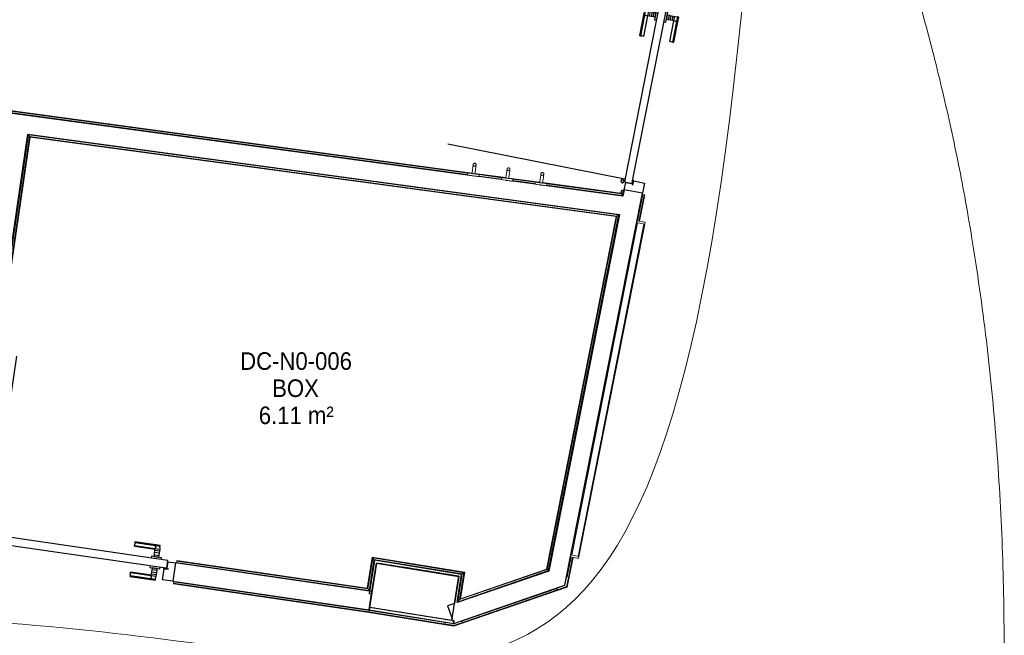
# Model space of a CAD drawing. Header units: millimetres. Extents: x 1909 to 61055, y -36590 to 14615.
# Tile 33 of 40: x 37185 to 42225, y -22452 to -19299. Entities that reach past the tile are written whole.
import ezdxf

# ---------------------------------------------------------------- set-up
doc = ezdxf.new("R2010")
doc.units = ezdxf.units.MM
for name, color, linetype, lineweight in [('A-AREA-IDEN', 7, 'Continuous', 30), ('A-DETL-GENF', 7, 'Continuous', 18), ('A-DOOR', 7, 'Continuous', 25), ('A-FLOR', 7, 'Continuous', 25), ('A-FLOR-HRAL', 7, 'Continuous', 18), ('A-WALL', 7, 'Continuous', 25), ('E-WIRE', 7, 'Continuous', 18), ('I-FURN', 7, 'Continuous', 18), ('Q-SPCQ', 7, 'Continuous', 18)]:
    doc.layers.add(name, color=color, linetype=linetype, lineweight=lineweight)
doc.styles.add('Arial_1', font='arial.ttf', dxfattribs={"width": 0.9, "height": 90})

# ---------------------------------------------------------------- blocks, each defined once
blk = doc.blocks.new('PRT_SIMPLE_HUI_58x68x48 - PRT_BOIS_1V_930x2040x40-552386-2021_015_1111_DCE_1_50_N0 FINI_SSI_SDI')
at = {"layer": 'A-DETL-GENF', "lineweight": 25}
h = blk.add_hatch(color=256, dxfattribs=at)
h.paths.add_polyline_path([(-483.8, -9.7), (-485.1, -11.7), (-496.2, -13.2), (-500.5, -13.2), (-500.5, -14.5), (-495.9, -14.5), (-483.8, -12.8), (-483.8, -10.4)])
h.paths.add_polyline_path([(-508.5, -8), (-508, -11.5), (-502, -11.2), (-502.2, -10.2), (-505.2, -10.2), (-505.2, -9.3), (-488.3, -9.5), (-485.1, -10.6), (-483.8, -9.7), (-488.9, -8), (-505.4, -8)])
h = blk.add_hatch(color=256, dxfattribs=at)
h.paths.add_polyline_path([(413.8, -9.7), (413.8, -12.8), (426.2, -14.5), (430.5, -14.5), (430.3, -13.2), (425.8, -13.2), (415.1, -11.7), (414.5, -10.7)])
h.paths.add_polyline_path([(418.5, -8), (413.8, -9.7), (415.1, -10.6), (418.7, -9.3), (435.2, -9.8), (435.2, -10.2), (432, -10.7), (432, -11.5), (438.5, -11.5), (438.5, -8), (418.5, -8)])
at = {"layer": 'A-DETL-GENF'}
for p, q in [((-488.5, -8), (-508.5, -8)), ((-508.5, -8), (-508.5, -11.5)), ((-508.5, -11.5), (-502, -11.5)), ((-505.2, -10.2), (-505.2, -9.3)), ((-505.2, -9.3), (-488.7, -9.3)), ((-502, -10.2), (-505.2, -10.2)), ((-502, -11.5), (-502, -10.2)), ((-496.1, -13.2), (-500.5, -13.2)), ((-500.5, -13.2), (-500.5, -14.5)), ((-500.5, -14.5), (-496, -14.5)), ((-485.1, -11.7), (-496.1, -13.2)), ((-496, -14.5), (-483.8, -12.8)), ((-488.7, -9.3), (-485.1, -10.6)), ((-483.8, -9.7), (-488.5, -8)), ((-485.1, -10.6), (-485.1, -11.7)), ((-483.8, -12.8), (-483.8, -9.7)), ((418.5, -8), (413.8, -9.7)), ((413.8, -9.7), (413.8, -12.8)), ((413.8, -12.8), (426, -14.5)), ((415.1, -10.6), (418.7, -9.3)), ((415.1, -11.7), (415.1, -10.6)), ((426.1, -13.2), (415.1, -11.7)), ((438.5, -8), (418.5, -8)), ((418.7, -9.3), (435.2, -9.3)), ((426, -14.5), (430.5, -14.5)), ((430.5, -13.2), (426.1, -13.2)), ((430.5, -14.5), (430.5, -13.2)), ((435.2, -10.2), (432, -10.2)), ((432, -10.2), (432, -11.5)), ((432, -11.5), (438.5, -11.5)), ((435.2, -9.3), (435.2, -10.2)), ((438.5, -11.5), (438.5, -8))]:
    blk.add_line(p, q, dxfattribs=at)
at = {"layer": 'A-DOOR'}
for p, q in [((-427.1, 55), (-450.6, 55)), ((-450.6, 55), (-450.6, 54.5)), ((-450.6, 54.5), (-450.6, 50.4)), ((-427.1, 54.5), (-450.6, 54.5)), ((-319.6, 55), (-427.1, 55)), ((-427.1, 55), (-427.1, 54.5)), ((-427.1, 54.5), (-427.1, 55)), ((-427.1, 54.5), (-427.1, 50.4)), ((-319.6, 54.5), (-427.1, 54.5)), ((-427.1, 50.4), (-427.1, 54.5)), ((-319.6, 54.5), (-319.6, 55)), ((-319.6, 50.4), (-319.6, 54.5)), ((-450.6, 50.4), (-450.6, 43.3)), ((-427.1, 50.4), (-450.6, 50.4)), ((-450.6, 34), (-450.6, 43.3)), ((-450.6, 25.6), (-450.6, 34)), ((-427.1, 34), (-450.6, 34)), ((-450.6, 15.2), (-450.6, 25.6)), ((-427.1, 25.6), (-450.6, 25.6)), ((-450.6, 4.4), (-450.6, 15.2)), ((-427.1, 15.2), (-450.6, 15.2)), ((-450.6, -4), (-450.6, 4.4)), ((-450.6, 4.4), (-427.1, 4.4)), ((-427.1, 50.4), (-427.1, 43.3)), ((-319.6, 50.4), (-427.1, 50.4)), ((-427.1, 43.3), (-427.1, 50.4)), ((-427.1, 34), (-427.1, 43.3)), ((-427.1, 43.3), (-427.1, 34)), ((-427.1, 32.8), (-427.1, 34)), ((-319.6, 34), (-427.1, 34)), ((-427.1, 34), (-427.1, 25.6)), ((-427.1, 32.8), (-319.6, 32.8)), ((-427.1, 25.6), (-427.1, 15.2)), ((-427.1, 15.2), (-427.1, 4.4)), ((-427.1, 4.4), (-427.1, -4)), ((-319.6, 43.3), (-319.6, 50.4)), ((-319.6, 43.3), (-319.6, 34)), ((-319.6, 34), (-319.6, 32.8)), ((-499.5, -14.5), (-499.5, -54.5)), ((426, -14.5), (-496, -14.5)), ((-465.6, -5.5), (-465.6, -14.5)), ((-413.4, -5.5), (-465.6, -5.5)), ((-450.6, -4), (-450.6, -5)), ((-450.6, -5), (-427.1, -5)), ((-427.1, -5), (-427.1, -4)), ((-413.4, -14.5), (-413.4, -5.5)), ((430.5, -54.5), (430.5, -14.5)), ((-499.5, -54.5), (430.5, -54.5)), ((-465.6, -54.5), (-465.6, -63.5)), ((-465.6, -63.5), (-413.4, -63.5)), ((-427.1, -64), (-450.6, -64)), ((-450.6, -64), (-450.6, -65)), ((-450.6, -73.4), (-450.6, -65)), ((-450.6, -84.2), (-450.6, -73.4)), ((-427.1, -73.4), (-450.6, -73.4)), ((-450.6, -94.6), (-450.6, -84.2)), ((-450.6, -84.2), (-427.1, -84.2)), ((-450.6, -103), (-450.6, -94.6)), ((-450.6, -94.6), (-427.1, -94.6)), ((-427.1, -65), (-427.1, -64)), ((-427.1, -65), (-427.1, -73.4)), ((-427.1, -73.4), (-427.1, -84.2)), ((-427.1, -84.2), (-427.1, -94.6)), ((-427.1, -94.6), (-427.1, -103)), ((-413.4, -63.5), (-413.4, -54.5)), ((417, -54.5), (417, -977.5)), ((-450.6, -112.3), (-450.6, -103)), ((-450.6, -103), (-427.1, -103)), ((-450.6, -112.3), (-450.6, -119.4)), ((-450.6, -119.4), (-450.6, -123.5)), ((-450.6, -119.4), (-427.1, -119.4)), ((-450.6, -123.5), (-450.6, -124)), ((-450.6, -123.5), (-427.1, -123.5)), ((-450.6, -124), (-427.1, -124)), ((-427.1, -103), (-427.1, -101.8)), ((-319.6, -101.8), (-427.1, -101.8)), ((-427.1, -112.3), (-427.1, -103)), ((-427.1, -103), (-319.6, -103)), ((-427.1, -103), (-427.1, -112.3)), ((-427.1, -112.3), (-427.1, -119.4)), ((-427.1, -119.4), (-427.1, -112.3)), ((-427.1, -119.4), (-427.1, -123.5)), ((-427.1, -119.4), (-319.6, -119.4)), ((-427.1, -123.5), (-427.1, -119.4)), ((-427.1, -123.5), (-427.1, -124)), ((-427.1, -123.5), (-319.6, -123.5)), ((-427.1, -124), (-427.1, -123.5)), ((-427.1, -124), (-319.6, -124)), ((-319.6, -101.8), (-319.6, -103)), ((-319.6, -103), (-319.6, -112.3)), ((-319.6, -119.4), (-319.6, -112.3)), ((-319.6, -123.5), (-319.6, -119.4)), ((-319.6, -124), (-319.6, -123.5))]:
    blk.add_line(p, q, dxfattribs=at)
for radius, start, end in [(9.12, 155.8208, 180), (9.12, 180, 204.1792), (7.5, 360, 180), (7.5, 180, 360), (7.5, 180, 240), (7.5, 135, 165), (9.12, 111.9887, 120), (9.12, 240, 248.0113), (7.5, 60, 120), (7.5, 270, 0), (9.12, 60, 68.0113), (7.5, 0, 30), (9.12, 0, 24.1792)]:
    blk.add_arc((429, -65.5), radius, start, end, dxfattribs=at)
at = {"layer": 'Q-SPCQ'}
for p, q in [((430.5, -40.5), (430.5, -54.5)), ((430.5, -54.5), (403.5, -54.5))]:
    blk.add_line(p, q, dxfattribs=at)
blk = doc.blocks.new('PRT_SIMPLE_HUI_58x68x48 - PRT_BOIS_1V_930x2040x40-V8-2021_015_1111_DCE_1_50_N0 FINI_SSI_SDI')
at = {"layer": 'A-DETL-GENF', "lineweight": 25}
h = blk.add_hatch(color=256, dxfattribs=at)
h.paths.add_polyline_path([(-483.8, -9.7), (-489, -8), (-508.5, -8), (-508.5, -11.5), (-502, -11.5), (-502.2, -10.2), (-505.2, -10.2), (-505.2, -9.3), (-488.2, -9.5), (-485.1, -10.6)])
h.paths.add_polyline_path([(-483.8, -9.7), (-485.1, -11.7), (-496.1, -13.2), (-500.5, -13.2), (-500.5, -14.5), (-495.8, -14.5), (-483.8, -12.8), (-483.8, -10.4)])
h = blk.add_hatch(color=256, dxfattribs=at)
h.paths.add_polyline_path([(413.8, -9.7), (413.8, -12.8), (426.3, -14.5), (430.5, -14.5), (430.2, -13.2), (425.7, -13.1), (415.1, -11.7), (414.5, -10.7)])
h.paths.add_polyline_path([(438.5, -8), (418.5, -8), (413.8, -9.7), (415.1, -10.6), (418.8, -9.3), (435.2, -9.6), (435.2, -10.2), (432, -10.2), (432, -11.5), (438.5, -11.5), (438.5, -8.7)])
at = {"layer": 'A-DETL-GENF'}
for p, q in [((-488.5, -8), (-508.5, -8)), ((-508.5, -8), (-508.5, -11.5)), ((-508.5, -11.5), (-502, -11.5)), ((-505.2, -10.2), (-505.2, -9.3)), ((-505.2, -9.3), (-488.7, -9.3)), ((-502, -10.2), (-505.2, -10.2)), ((-502, -11.5), (-502, -10.2)), ((-496.1, -13.2), (-500.5, -13.2)), ((-500.5, -13.2), (-500.5, -14.5)), ((-500.5, -14.5), (-496, -14.5)), ((-485.1, -11.7), (-496.1, -13.2)), ((-496, -14.5), (-483.8, -12.8)), ((-488.7, -9.3), (-485.1, -10.6)), ((-483.8, -9.7), (-488.5, -8)), ((-485.1, -10.6), (-485.1, -11.7)), ((-483.8, -12.8), (-483.8, -9.7)), ((418.5, -8), (413.8, -9.7)), ((413.8, -9.7), (413.8, -12.8)), ((413.8, -12.8), (426, -14.5)), ((415.1, -10.6), (418.7, -9.3)), ((415.1, -11.7), (415.1, -10.6)), ((426.1, -13.2), (415.1, -11.7)), ((438.5, -8), (418.5, -8)), ((418.7, -9.3), (435.2, -9.3)), ((426, -14.5), (430.5, -14.5)), ((430.5, -13.2), (426.1, -13.2)), ((430.5, -14.5), (430.5, -13.2)), ((435.2, -10.2), (432, -10.2)), ((432, -10.2), (432, -11.5)), ((432, -11.5), (438.5, -11.5)), ((435.2, -9.3), (435.2, -10.2)), ((438.5, -11.5), (438.5, -8))]:
    blk.add_line(p, q, dxfattribs=at)
at = {"layer": 'A-DOOR'}
for p, q in [((-427.1, 55), (-450.6, 55)), ((-450.6, 55), (-450.6, 54.5)), ((-450.6, 54.5), (-450.6, 50.4)), ((-427.1, 54.5), (-450.6, 54.5)), ((-319.6, 55), (-427.1, 55)), ((-427.1, 55), (-427.1, 54.5)), ((-427.1, 54.5), (-427.1, 55)), ((-427.1, 54.5), (-427.1, 50.4)), ((-319.6, 54.5), (-427.1, 54.5)), ((-427.1, 50.4), (-427.1, 54.5)), ((-319.6, 54.5), (-319.6, 55)), ((-319.6, 50.4), (-319.6, 54.5)), ((-450.6, 50.4), (-450.6, 43.3)), ((-427.1, 50.4), (-450.6, 50.4)), ((-450.6, 34), (-450.6, 43.3)), ((-450.6, 25.6), (-450.6, 34)), ((-427.1, 34), (-450.6, 34)), ((-450.6, 15.2), (-450.6, 25.6)), ((-427.1, 25.6), (-450.6, 25.6)), ((-450.6, 4.4), (-450.6, 15.2)), ((-427.1, 15.2), (-450.6, 15.2)), ((-450.6, -4), (-450.6, 4.4)), ((-450.6, 4.4), (-427.1, 4.4)), ((-427.1, 50.4), (-427.1, 43.3)), ((-319.6, 50.4), (-427.1, 50.4)), ((-427.1, 43.3), (-427.1, 50.4)), ((-427.1, 34), (-427.1, 43.3)), ((-427.1, 43.3), (-427.1, 34)), ((-427.1, 32.8), (-427.1, 34)), ((-319.6, 34), (-427.1, 34)), ((-427.1, 34), (-427.1, 25.6)), ((-427.1, 32.8), (-319.6, 32.8)), ((-427.1, 25.6), (-427.1, 15.2)), ((-427.1, 15.2), (-427.1, 4.4)), ((-427.1, 4.4), (-427.1, -4)), ((-319.6, 43.3), (-319.6, 50.4)), ((-319.6, 43.3), (-319.6, 34)), ((-319.6, 34), (-319.6, 32.8)), ((-499.5, -14.5), (-499.5, -54.5)), ((426, -14.5), (-496, -14.5)), ((-465.6, -5.5), (-465.6, -14.5)), ((-413.4, -5.5), (-465.6, -5.5)), ((-450.6, -4), (-450.6, -5)), ((-450.6, -5), (-427.1, -5)), ((-427.1, -5), (-427.1, -4)), ((-413.4, -14.5), (-413.4, -5.5)), ((430.5, -54.5), (430.5, -14.5)), ((-499.5, -54.5), (430.5, -54.5)), ((-465.6, -54.5), (-465.6, -63.5)), ((-465.6, -63.5), (-413.4, -63.5)), ((-427.1, -64), (-450.6, -64)), ((-450.6, -64), (-450.6, -65)), ((-450.6, -73.4), (-450.6, -65)), ((-450.6, -84.2), (-450.6, -73.4)), ((-427.1, -73.4), (-450.6, -73.4)), ((-450.6, -94.6), (-450.6, -84.2)), ((-450.6, -84.2), (-427.1, -84.2)), ((-450.6, -103), (-450.6, -94.6)), ((-450.6, -94.6), (-427.1, -94.6)), ((-427.1, -65), (-427.1, -64)), ((-427.1, -65), (-427.1, -73.4)), ((-427.1, -73.4), (-427.1, -84.2)), ((-427.1, -84.2), (-427.1, -94.6)), ((-427.1, -94.6), (-427.1, -103)), ((-413.4, -63.5), (-413.4, -54.5)), ((417, -54.5), (417, -977.5)), ((-450.6, -112.3), (-450.6, -103)), ((-450.6, -103), (-427.1, -103)), ((-450.6, -112.3), (-450.6, -119.4)), ((-450.6, -119.4), (-450.6, -123.5)), ((-450.6, -119.4), (-427.1, -119.4)), ((-450.6, -123.5), (-450.6, -124)), ((-450.6, -123.5), (-427.1, -123.5)), ((-450.6, -124), (-427.1, -124)), ((-427.1, -103), (-427.1, -101.8)), ((-319.6, -101.8), (-427.1, -101.8)), ((-427.1, -112.3), (-427.1, -103)), ((-427.1, -103), (-319.6, -103)), ((-427.1, -103), (-427.1, -112.3)), ((-427.1, -112.3), (-427.1, -119.4)), ((-427.1, -119.4), (-427.1, -112.3)), ((-427.1, -119.4), (-427.1, -123.5)), ((-427.1, -119.4), (-319.6, -119.4)), ((-427.1, -123.5), (-427.1, -119.4)), ((-427.1, -123.5), (-427.1, -124)), ((-427.1, -123.5), (-319.6, -123.5)), ((-427.1, -124), (-427.1, -123.5)), ((-427.1, -124), (-319.6, -124)), ((-319.6, -101.8), (-319.6, -103)), ((-319.6, -103), (-319.6, -112.3)), ((-319.6, -119.4), (-319.6, -112.3)), ((-319.6, -123.5), (-319.6, -119.4)), ((-319.6, -124), (-319.6, -123.5))]:
    blk.add_line(p, q, dxfattribs=at)
for radius, start, end in [(9.12, 157.3922, 180), (9.12, 180, 204.1792), (7.5, 360, 180), (7.5, 180, 360), (7.5, 183.5845, 240), (7.5, 135, 164.3427), (9.12, 111.9887, 120), (9.12, 240, 248.0113), (7.5, 60, 120), (7.5, 270, 0), (9.12, 60, 68.0113), (7.5, 0, 30), (9.12, 0, 24.1792)]:
    blk.add_arc((429, -65.5), radius, start, end, dxfattribs=at)
at = {"layer": 'Q-SPCQ'}
for p, q in [((430.5, -40.5), (430.5, -54.5)), ((430.5, -54.5), (403.5, -54.5))]:
    blk.add_line(p, q, dxfattribs=at)
blk = doc.blocks.new('Garde-corps - Garde-corps-506028-2021_015_1111_DCE_1_50_N0 FINI_SSI_SDI')
at = {"layer": 'A-FLOR-HRAL'}
for p, q in [((-180.3, -20084.9), (-5590.8, -19351.9)), ((-158.4, -20086.1), (-5588.9, -19350.4)), ((-158.2, -20084.5), (-5587.1, -19348.9)), ((-181.9, -20091.9), (-5598.6, -19358)), ((15, -20109.6), (-143.6, -20088.1)), ((15.2, -20108), (-143.3, -20086.5)), ((-8.5, -20115.4), (-122.5, -20099.9)), ((-6.9, -20108.4), (-122.1, -20092.8)), ((188.4, -20133.1), (29.9, -20111.6)), ((188.6, -20131.4), (30.1, -20110)), ((164.9, -20138.8), (51, -20123.4)), ((166.5, -20131.9), (51.3, -20116.3)), ((604.7, -20189.5), (203.3, -20135.1)), ((603.3, -20187.6), (203.5, -20133.5)), ((611.7, -20199.4), (224.4, -20146.9)), ((606.1, -20191.4), (224.7, -20139.8)), ((606.5, -20171.8), (603.3, -20187.6)), ((608.1, -20172.1), (604.7, -20189.5)), ((609.8, -20172.5), (606.1, -20191.4)), ((606.1, -20191.4), (611.7, -20199.4)), ((608.1, -20172.1), (606.5, -20171.8)), ((608.1, -20172.1), (609.8, -20172.5)), ((609.8, -20172.5), (616.8, -20173.9)), ((616.8, -20173.9), (611.7, -20199.4)), ((619.7, -20174.4), (616.8, -20173.9))]:
    blk.add_line(p, q, dxfattribs=at)
for points, knots in [([(603.3, -20187.6), (603.4, -20187.6), (603.4, -20187.7), (603.5, -20187.8), (603.6, -20188), (603.7, -20188.2), (603.8, -20188.3), (604, -20188.5), (604.1, -20188.6), (604.1, -20188.8), (604.2, -20188.9), (604.3, -20189), (604.5, -20189.2), (604.6, -20189.4), (604.7, -20189.5)], [0.1, 0.1, 0.1, 0.1, 0.2, 0.3, 0.4, 0.475, 0.55, 0.6, 0.65, 0.7, 0.75, 0.8, 0.85, 1, 1, 1, 1]), ([(611.7, -20199.4), (611.7, -20199.4), (611.8, -20199.4), (611.9, -20199.6), (612.1, -20199.8), (612.2, -20200), (612.3, -20200.2), (612.5, -20200.4), (612.7, -20200.7), (612.9, -20201), (613.1, -20201.3), (613.3, -20201.5), (613.6, -20202), (613.9, -20202.4), (614.1, -20202.7)], [0, 0, 0, 0, 0.166667, 0.25, 0.333333, 0.416667, 0.458333, 0.5, 0.583333, 0.666667, 0.708333, 0.75, 0.833333, 1, 1, 1, 1])]:
    blk.add_open_spline(points, degree=3, knots=knots, dxfattribs=at)
blk = doc.blocks.new('Garde-corps - Garde-corps-506761-2021_015_1111_DCE_1_50_N0 FINI_SSI_SDI')
at = {"layer": 'A-FLOR-HRAL'}
for p, q in [((-2726.7, -21924.4), (-2429.1, -19889.3)), ((-2718.6, -21918.4), (-2423.1, -19897.3)), ((-2716.6, -21916.9), (-2421.6, -19899.3)), ((-2714.8, -21915.5), (-2420.2, -19901.1)), ((-2429.1, -19889.3), (592.1, -20298.7)), ((-2423.1, -19897.3), (-2429.1, -19889.3)), ((-2423.1, -19897.3), (583.7, -20304.7)), ((-2421.6, -19899.3), (581.6, -20306.2)), ((-2420.2, -19901.1), (579.6, -20307.6)), ((579.6, -20307.6), (222.9, -22112.6)), ((581.6, -20306.2), (224.4, -22113.9)), ((583.7, -20304.7), (225.9, -22115.2)), ((592.1, -20298.7), (232.1, -22120.6)), ((583.7, -20304.7), (592.1, -20298.7)), ((-2718.6, -21918.4), (-2726.7, -21924.4)), ((-2679.2, -21924.1), (-2718.6, -21918.4)), ((-2678.9, -21922.4), (-2716.6, -21916.9)), ((-2678.7, -21920.8), (-2714.8, -21915.5)), ((-2678.9, -21922.4), (-2678.7, -21920.8)), ((-2680.2, -21931.2), (-2726.7, -21924.4)), ((-2680.6, -21934.2), (-2680.2, -21931.2)), ((-2679.2, -21924.1), (-2680.2, -21931.2)), ((-2678.9, -21922.4), (-2679.2, -21924.1)), ((-1670.9, -22078.8), (-1669.9, -22071.7)), ((-1669.9, -22071.7), (-1669.6, -22070)), ((-691.6, -22214.8), (-1669.9, -22071.7)), ((-1669.4, -22068.4), (-1669.6, -22070)), ((-693, -22212.8), (-1669.6, -22070)), ((-694.4, -22210.9), (-1669.4, -22068.4)), ((-669.1, -22052.1), (-694.4, -22210.9)), ((-667.7, -22054), (-693, -22212.8)), ((-666.3, -22056), (-691.6, -22214.8)), ((-660.3, -22064.1), (-685.6, -22222.8)), ((-195.9, -22128.6), (-669.1, -22052.1)), ((-197.8, -22129.9), (-667.7, -22054)), ((-199.8, -22131.4), (-666.3, -22056)), ((-666.3, -22056), (-660.3, -22064.1)), ((-208, -22137.3), (-660.3, -22064.1)), ((-1670.9, -22078.8), (-1671.4, -22081.7)), ((-685.6, -22222.8), (-1670.9, -22078.8)), ((232.1, -22120.6), (-231.1, -22280.1)), ((225.9, -22115.2), (-222.2, -22269.5)), ((224.4, -22113.9), (-220, -22266.9)), ((222.9, -22112.6), (-217.9, -22264.4)), ((225.9, -22115.2), (232.1, -22120.6)), ((-231.1, -22280.1), (-208, -22137.3)), ((-222.2, -22269.5), (-199.8, -22131.4)), ((-220, -22266.9), (-197.8, -22129.9)), ((-217.9, -22264.4), (-195.9, -22128.6)), ((-199.8, -22131.4), (-208, -22137.3)), ((-691.6, -22214.8), (-685.6, -22222.8)), ((-222.2, -22269.5), (-231.1, -22280.1))]:
    blk.add_line(p, q, dxfattribs=at)
for points, knots in [([(-2429.1, -19889.3), (-2429.1, -19889.3), (-2429.2, -19889.3), (-2429.3, -19889.1), (-2429.5, -19888.9), (-2429.6, -19888.7), (-2429.7, -19888.5), (-2429.9, -19888.3), (-2430.1, -19888), (-2430.3, -19887.7), (-2430.5, -19887.4), (-2430.7, -19887.2), (-2431.1, -19886.7), (-2431.4, -19886.3), (-2431.7, -19886)], [0, 0, 0, 0, 0.166667, 0.25, 0.333333, 0.416667, 0.458333, 0.5, 0.583333, 0.666667, 0.708333, 0.75, 0.833333, 1, 1, 1, 1]), ([(-2420.2, -19901.1), (-2420.2, -19901.1), (-2420.3, -19901.1), (-2420.3, -19901), (-2420.5, -19900.8), (-2420.6, -19900.6), (-2420.7, -19900.4), (-2420.9, -19900.3), (-2421, -19900.2), (-2421.1, -19900), (-2421.2, -19899.9), (-2421.3, -19899.7), (-2421.4, -19899.6), (-2421.5, -19899.5), (-2421.6, -19899.4), (-2421.6, -19899.3)], [0.1, 0.1, 0.1, 0.1, 0.2, 0.3, 0.4, 0.475, 0.55, 0.6, 0.65, 0.7, 0.75, 0.8, 0.85, 0.9, 1, 1, 1, 1]), ([(579.6, -20307.6), (579.7, -20307.6), (579.7, -20307.5), (579.8, -20307.4), (580, -20307.3), (580.1, -20307.2), (580.3, -20307.1), (580.4, -20307), (580.5, -20306.9), (580.7, -20306.8), (580.8, -20306.7), (581, -20306.6), (581.1, -20306.5), (581.3, -20306.4), (581.4, -20306.3), (581.5, -20306.2), (581.6, -20306.2)], [0.1, 0.1, 0.1, 0.1, 0.2, 0.3, 0.4, 0.45, 0.5, 0.55, 0.6, 0.65, 0.7, 0.75, 0.8, 0.85, 0.9, 1, 1, 1, 1]), ([(592.1, -20298.7), (592.1, -20298.7), (592.2, -20298.6), (592.4, -20298.5), (592.6, -20298.3), (592.8, -20298.2), (593, -20298), (593.2, -20297.9), (593.5, -20297.7), (593.7, -20297.5), (594, -20297.3), (594.3, -20297.1), (594.9, -20296.7), (595.4, -20296.3), (595.7, -20296.1)], [0, 0, 0, 0, 0.166667, 0.25, 0.333333, 0.416667, 0.458333, 0.5, 0.583333, 0.625, 0.666667, 0.75, 0.833333, 1, 1, 1, 1]), ([(-2714.8, -21915.5), (-2714.8, -21915.5), (-2714.8, -21915.5), (-2714.9, -21915.6), (-2715.1, -21915.8), (-2715.3, -21915.9), (-2715.5, -21916), (-2715.6, -21916.1), (-2715.8, -21916.2), (-2715.9, -21916.3), (-2716, -21916.5), (-2716.2, -21916.6), (-2716.3, -21916.6), (-2716.5, -21916.8), (-2716.6, -21916.8), (-2716.6, -21916.9)], [0.1, 0.1, 0.1, 0.1, 0.2, 0.3, 0.4, 0.475, 0.55, 0.6, 0.65, 0.7, 0.75, 0.8, 0.85, 0.9, 1, 1, 1, 1]), ([(-2726.7, -21924.4), (-2726.7, -21924.4), (-2726.8, -21924.4), (-2726.9, -21924.6), (-2727.1, -21924.7), (-2727.4, -21924.9), (-2727.5, -21925), (-2727.7, -21925.2), (-2728, -21925.4), (-2728.3, -21925.6), (-2728.6, -21925.8), (-2728.9, -21926), (-2729.4, -21926.4), (-2729.8, -21926.7), (-2730.1, -21926.9)], [0, 0, 0, 0, 0.166667, 0.25, 0.333333, 0.416667, 0.458333, 0.5, 0.583333, 0.666667, 0.708333, 0.75, 0.833333, 1, 1, 1, 1]), ([(-669.1, -22052.1), (-669.1, -22052.1), (-669, -22052.1), (-668.9, -22052.2), (-668.8, -22052.4), (-668.7, -22052.6), (-668.6, -22052.8), (-668.4, -22052.9), (-668.3, -22053.1), (-668.2, -22053.2), (-668.1, -22053.4), (-668, -22053.5), (-667.9, -22053.6), (-667.8, -22053.8), (-667.7, -22053.9), (-667.7, -22054)], [0.1, 0.1, 0.1, 0.1, 0.2, 0.3, 0.4, 0.475, 0.55, 0.6, 0.65, 0.7, 0.75, 0.8, 0.85, 0.9, 1, 1, 1, 1]), ([(-660.3, -22064.1), (-660.3, -22064.1), (-660.3, -22064.2), (-660.2, -22064.4), (-660, -22064.6), (-659.9, -22064.8), (-659.7, -22065), (-659.6, -22065.2), (-659.4, -22065.5), (-659.1, -22065.8), (-659, -22066), (-658.8, -22066.3), (-658.4, -22066.8), (-658.1, -22067.3), (-657.9, -22067.6)], [0, 0, 0, 0, 0.166667, 0.25, 0.333333, 0.416667, 0.458333, 0.5, 0.583333, 0.666667, 0.708333, 0.75, 0.833333, 1, 1, 1, 1]), ([(222.9, -22112.6), (222.9, -22112.6), (223, -22112.7), (223.1, -22112.7), (223.2, -22112.9), (223.4, -22113), (223.6, -22113.2), (223.8, -22113.4), (224, -22113.6), (224.2, -22113.8), (224.3, -22113.8), (224.4, -22113.9)], [0.0720224, 0.0720224, 0.0720224, 0.0720224, 0.2, 0.3, 0.4, 0.5, 0.6, 0.7, 0.8, 0.9, 1, 1, 1, 1]), ([(232.1, -22120.6), (232.1, -22120.6), (232.1, -22120.7), (232.4, -22120.9), (232.6, -22121.1), (232.8, -22121.3), (233.1, -22121.5), (233.4, -22121.7), (233.7, -22122), (234.1, -22122.4), (234.5, -22122.7), (234.7, -22122.9)], [0, 0, 0, 0, 0.166667, 0.333333, 0.416667, 0.5, 0.583333, 0.666667, 0.75, 0.833333, 1, 1, 1, 1]), ([(-208, -22137.3), (-208, -22137.3), (-208.1, -22137.3), (-208.2, -22137.5), (-208.4, -22137.6), (-208.7, -22137.7), (-208.8, -22137.9), (-209.1, -22138), (-209.3, -22138.2), (-209.6, -22138.5), (-209.9, -22138.7), (-210.2, -22138.8), (-210.7, -22139.2), (-211.1, -22139.5), (-211.4, -22139.8)], [0, 0, 0, 0, 0.166667, 0.25, 0.333333, 0.416667, 0.458333, 0.5, 0.583333, 0.666667, 0.708333, 0.75, 0.833333, 1, 1, 1, 1]), ([(-195.9, -22128.6), (-195.9, -22128.6), (-196, -22128.6), (-196.1, -22128.7), (-196.3, -22128.8), (-196.5, -22129), (-196.6, -22129.1), (-196.8, -22129.2), (-196.9, -22129.3), (-197.1, -22129.4), (-197.2, -22129.5), (-197.4, -22129.6), (-197.5, -22129.7), (-197.7, -22129.8), (-197.8, -22129.9), (-197.8, -22129.9)], [0.1, 0.1, 0.1, 0.1, 0.2, 0.3, 0.4, 0.475, 0.55, 0.6, 0.65, 0.7, 0.75, 0.8, 0.85, 0.9, 1, 1, 1, 1]), ([(-694.4, -22210.9), (-694.4, -22210.9), (-694.3, -22211), (-694.3, -22211.1), (-694.1, -22211.3), (-694, -22211.5), (-693.9, -22211.6), (-693.7, -22211.8), (-693.6, -22211.9), (-693.5, -22212.1), (-693.4, -22212.2), (-693.3, -22212.3), (-693.2, -22212.5), (-693.1, -22212.6), (-693.1, -22212.7), (-693, -22212.8)], [0.1, 0.1, 0.1, 0.1, 0.2, 0.3, 0.4, 0.475, 0.55, 0.6, 0.65, 0.7, 0.75, 0.8, 0.85, 0.9, 1, 1, 1, 1]), ([(-685.6, -22222.8), (-685.6, -22222.8), (-685.6, -22222.9), (-685.4, -22223.1), (-685.3, -22223.3), (-685.1, -22223.5), (-685, -22223.7), (-684.9, -22223.9), (-684.7, -22224.2), (-684.4, -22224.5), (-684.2, -22224.7), (-684, -22225), (-683.7, -22225.5), (-683.3, -22225.9), (-683.1, -22226.2)], [0, 0, 0, 0, 0.166667, 0.25, 0.333333, 0.416667, 0.458333, 0.5, 0.583333, 0.666667, 0.708333, 0.75, 0.833333, 1, 1, 1, 1]), ([(-217.9, -22264.4), (-217.9, -22264.4), (-217.9, -22264.5), (-218.1, -22264.6), (-218.2, -22264.7), (-218.3, -22264.9), (-218.4, -22265), (-218.6, -22265.2), (-218.7, -22265.4), (-218.9, -22265.6), (-219, -22265.7), (-219.2, -22265.9), (-219.3, -22266.1), (-219.5, -22266.3), (-219.6, -22266.4), (-219.8, -22266.7), (-219.9, -22266.8), (-220, -22266.9)], [0.1, 0.1, 0.1, 0.1, 0.2, 0.275, 0.35, 0.4, 0.45, 0.5, 0.55, 0.6, 0.65, 0.7, 0.75, 0.8, 0.85, 0.9, 1, 1, 1, 1]), ([(-231.1, -22280.1), (-231.1, -22280.1), (-231.2, -22280.2), (-231.3, -22280.4), (-231.5, -22280.5), (-231.6, -22280.7), (-231.8, -22280.9), (-232, -22281.2), (-232.2, -22281.5), (-232.5, -22281.8), (-232.8, -22282.1), (-233, -22282.4), (-233.4, -22282.8), (-234, -22283.6), (-234.5, -22284.2), (-234.8, -22284.6)], [0, 0, 0, 0, 0.166667, 0.25, 0.291667, 0.333333, 0.416667, 0.458333, 0.5, 0.583333, 0.625, 0.666667, 0.75, 0.833333, 1, 1, 1, 1])]:
    blk.add_open_spline(points, degree=3, knots=knots, dxfattribs=at)
blk = doc.blocks.new('Garde-corps - Garde-corps-511836-2021_015_1111_DCE_1_50_N0 FINI_SSI_SDI')
at = {"layer": 'A-FLOR-HRAL'}
for p, q in [((689.1, -20329.2), (715.7, -20194.2)), ((696, -20330.6), (722.7, -20195.6)), ((697.8, -20330.9), (724.4, -20195.9)), ((699.4, -20331.2), (726, -20196.2)), ((715.7, -20194.2), (712.8, -20193.6)), ((715.7, -20194.2), (722.7, -20195.6)), ((722.7, -20195.6), (724.4, -20195.9)), ((726, -20196.2), (724.4, -20195.9)), ((326.1, -22202.6), (355.8, -22052.3)), ((327.6, -22203.9), (357.5, -22052.6)), ((328.6, -22153.3), (348.8, -22050.9)), ((329, -22205.2), (359.1, -22052.9)), ((-1686.8, -22187.5), (-1687.1, -22189.1)), ((-1687.1, -22189.1), (-686.8, -22335.4)), ((-1686.8, -22187.5), (-1686.6, -22185.8)), ((-1686.8, -22187.5), (-686.6, -22333.7)), ((-1686.6, -22185.8), (-1685.5, -22178.7)), ((-1686.6, -22185.8), (-686.3, -22332)), ((-1685.1, -22175.7), (-1685.5, -22178.7)), ((-1685.5, -22178.7), (-685.2, -22325)), ((-251.1, -22401.3), (326.1, -22202.6)), ((-251, -22403.1), (327.6, -22203.9)), ((-250.8, -22404.8), (329, -22205.2)), ((-210.4, -22379.8), (277.6, -22211.8)), ((326.1, -22202.6), (324.8, -22201.5)), ((-686.3, -22332), (-685.2, -22325)), ((-685.2, -22325), (-295, -22387.1)), ((-686.8, -22335.4), (-250.8, -22404.8)), ((-686.6, -22333.7), (-251, -22403.1)), ((-686.3, -22332), (-251.1, -22401.3))]:
    blk.add_line(p, q, dxfattribs=at)
for points, knots in [([(329, -22205.2), (329, -22205.2), (329, -22205.1), (328.9, -22205.1), (328.8, -22204.9), (328.6, -22204.8), (328.4, -22204.6), (328.2, -22204.4), (328, -22204.2), (327.8, -22204.1), (327.6, -22204), (327.6, -22203.9)], [0.0720224, 0.0720224, 0.0720224, 0.0720224, 0.2, 0.3, 0.4, 0.5, 0.6, 0.7, 0.8, 0.9, 1, 1, 1, 1]), ([(-686.8, -22335.4), (-686.8, -22335.4), (-686.8, -22335.3), (-686.8, -22335.1), (-686.7, -22334.6), (-686.6, -22334.2), (-686.6, -22333.9), (-686.6, -22333.8), (-686.6, -22333.7)], [0.0720224, 0.0720224, 0.0720224, 0.0720224, 0.2, 0.4, 0.6, 0.8, 0.9, 1, 1, 1, 1]), ([(-250.8, -22404.8), (-250.8, -22404.8), (-250.8, -22404.8), (-250.9, -22404.6), (-250.9, -22404.3), (-250.9, -22404.1), (-250.9, -22403.8), (-250.9, -22403.6), (-251, -22403.3), (-251, -22403.2), (-251, -22403.1)], [0.0720224, 0.0720224, 0.0720224, 0.0720224, 0.2, 0.4, 0.5, 0.6, 0.7, 0.8, 0.9, 1, 1, 1, 1])]:
    blk.add_open_spline(points, degree=3, knots=knots, dxfattribs=at)
blk.add_open_spline([(-685.2, -22325), (-685.2, -22325), (-685.2, -22324.7), (-685, -22323.6), (-684.9, -22322.5), (-684.8, -22322)], degree=3, dxfattribs=at)
blk = doc.blocks.new('1010_PROTECTION  D_ANGLE 120_ - 1010_PROTECTION  D_ANGLE 120_-541349-2021_015_1111_DCE_1_50_N0 FINI_SSI_SDI')
at = {"layer": 'Q-SPCQ'}
for p, q in [((-28.8, 29.6), (-8.6, -5)), ((0, 0), (-20.1, 34.6)), ((40, 0), (0, 0)), ((0, -10), (40, -10))]:
    blk.add_line(p, q, dxfattribs=at)
for centre, radius, start, end in [((-24.4, 32.1), 5, 30.18, 210.18), ((0, 0), 10, 210.18, 270), ((40, -5), 5, 270, 90)]:
    blk.add_arc(centre, radius, start, end, dxfattribs=at)
blk = doc.blocks.new('1010_PROTECTION  D_ANGLE 151_ - 1010_PROTECTION  D_ANGLE 151_-542846-2021_015_1111_DCE_1_50_N0 FINI_SSI_SDI')
at = {"layer": 'Q-SPCQ'}
for p, q in [((-40, 10), (-4.7, -8.8)), ((0, 0), (-35.3, 18.8)), ((40, 0), (0, 0)), ((0, -10), (40, -10))]:
    blk.add_line(p, q, dxfattribs=at)
for centre, radius, start, end in [((-37.7, 14.4), 5, 61.95, 241.95), ((0, 0), 10, 241.95, 270), ((40, -5), 5, 270, 90)]:
    blk.add_arc(centre, radius, start, end, dxfattribs=at)
blk = doc.blocks.new('72_PATERE_HEWI SERIE 477 - Colour - 92 Anthracite grey-566101-2021_015_1111_DCE_1_50_N0 FINI_SSI_SDI')
at = {"layer": 'A-DETL-GENF'}
for p, q in [((-10398.4, -18776.9), (-10398.6, -18778.1)), ((-10398.6, -18778.1), (-10398.6, -18779.4)), ((-10398.6, -18779.4), (-10398.4, -18780.7)), ((-10397.9, -18775.6), (-10398.4, -18776.9)), ((-10398.4, -18780.7), (-10398, -18782)), ((-10398, -18782), (-10397.4, -18783.1)), ((-10397.3, -18774.5), (-10397.9, -18775.6)), ((-10397.4, -18783.1), (-10396.5, -18784.1)), ((-10396.4, -18773.5), (-10397.3, -18774.5)), ((-10396.5, -18784.1), (-10395.5, -18785)), ((-10395.4, -18772.7), (-10396.4, -18773.5)), ((-10395.5, -18785), (-10394.4, -18785.6)), ((-10394.3, -18772), (-10395.4, -18772.7)), ((-10394.4, -18785.6), (-10393.3, -18786.1)), ((-10392.6, -18771.5), (-10394.3, -18772)), ((-10393.3, -18786.1), (-10391.9, -18786.3)), ((-10391.1, -18771.4), (-10392.6, -18771.5)), ((-10389.1, -18786.1), (-10391.9, -18786.3)), ((-10391.9, -18786.3), (-10389.1, -18786.1)), ((-10391.9, -18786.3), (-10386.3, -18786.9)), ((-10384.9, -18772), (-10391.1, -18771.4)), ((-10391.1, -18771.4), (-10387.7, -18772.2)), ((-10387.7, -18772.2), (-10391.1, -18771.4)), ((-10386.4, -18784.7), (-10389.1, -18786.1)), ((-10389.1, -18786.1), (-10386.4, -18784.7)), ((-10387.7, -18772.2), (-10385.4, -18774.1)), ((-10385.4, -18774.1), (-10387.7, -18772.2)), ((-10384.5, -18782.3), (-10386.4, -18784.7)), ((-10386.4, -18784.7), (-10384.5, -18782.3)), ((-10386.3, -18786.9), (-10382.7, -18787.3)), ((-10385.4, -18774.1), (-10384, -18776.8)), ((-10384, -18776.8), (-10385.4, -18774.1)), ((-10381.2, -18772.3), (-10384.9, -18772)), ((-10383.7, -18779.6), (-10384.5, -18782.3)), ((-10384.5, -18782.3), (-10383.7, -18779.6)), ((-10384, -18776.8), (-10383.7, -18779.6)), ((-10383.7, -18779.6), (-10384, -18776.8)), ((-10382.7, -18787.3), (-10376.1, -18787.9)), ((-10374.6, -18773), (-10381.2, -18772.3)), ((-10376.1, -18787.9), (-10371.8, -18788.3)), ((-10370.3, -18773.4), (-10374.6, -18773)), ((-10371.8, -18788.3), (-10367.4, -18788.8)), ((-10365.9, -18773.9), (-10370.3, -18773.4)), ((-10367.4, -18788.8), (-10363.1, -18789.2)), ((-10361.6, -18774.3), (-10365.9, -18773.9)), ((-10363.1, -18789.2), (-10358.7, -18789.6)), ((-10357.2, -18774.7), (-10361.6, -18774.3)), ((-10358.7, -18789.6), (-10354.3, -18790.1)), ((-10352.9, -18775.2), (-10357.2, -18774.7)), ((-10354.3, -18790.1), (-10350, -18790.5)), ((-10348.5, -18775.6), (-10352.9, -18775.2)), ((-10350, -18790.5), (-10345.6, -18790.9)), ((-10344.2, -18776), (-10348.5, -18775.6)), ((-10346.1, -18795.2), (-10346.4, -18799)), ((-10345.7, -18791.4), (-10346.1, -18795.2)), ((-10345.1, -18785.5), (-10345.7, -18791.4)), ((-10345.6, -18790.9), (-10345.4, -18788.8)), ((-10345.4, -18788.8), (-10345.2, -18786.1)), ((-10345.2, -18786.1), (-10344.9, -18783.5)), ((-10343.6, -18770.8), (-10345.1, -18785.5)), ((-10344.9, -18783.5), (-10344.6, -18780.8)), ((-10344.6, -18780.8), (-10344.4, -18778.2)), ((-10344.4, -18778.2), (-10344.2, -18776)), ((-10342.8, -18762.6), (-10343.6, -18770.8)), ((-10342.3, -18757.7), (-10342.8, -18762.6)), ((-10342.2, -18756.2), (-10342.3, -18757.7)), ((-10342.1, -18755.1), (-10342.2, -18756.2)), ((-10340.4, -18753.8), (-10342.1, -18755.1)), ((-10331, -18754.7), (-10340.4, -18753.8)), ((-10335.8, -18803.7), (-10334.8, -18793.4)), ((-10334.8, -18793.4), (-10334.4, -18789.6)), ((-10334.4, -18789.6), (-10334.2, -18787)), ((-10334.2, -18787), (-10333.9, -18784.6)), ((-10333.9, -18784.6), (-10333.7, -18782.1)), ((-10333.7, -18782.1), (-10333.3, -18778.3)), ((-10333.3, -18778.3), (-10332.9, -18774.4)), ((-10332.9, -18774.4), (-10332.6, -18770.7)), ((-10332.6, -18770.7), (-10332.2, -18767.2)), ((-10332.2, -18767.2), (-10331.8, -18762.8)), ((-10331.8, -18762.8), (-10331, -18754.7)), ((-10347.6, -18810.7), (-10347.7, -18811.7)), ((-10347.7, -18811.7), (-10346.4, -18813.5)), ((-10347.5, -18809.8), (-10347.6, -18810.7)), ((-10347.2, -18806.7), (-10347.5, -18809.8)), ((-10346.8, -18802.5), (-10347.2, -18806.7)), ((-10346.4, -18799), (-10346.8, -18802.5)), ((-10346.4, -18813.5), (-10341.6, -18813.9)), ((-10341.6, -18813.9), (-10336.9, -18814.4)), ((-10336.9, -18814.4), (-10336.2, -18807.6)), ((-10336.2, -18807.6), (-10335.8, -18803.7))]:
    blk.add_line(p, q, dxfattribs=at)
blk = doc.blocks.new('72_VITRINE D_AFFICHAGE_GEN - Ursus 2x1-575992-2021_015_1111_DCE_1_50_N0 FINI_SSI_SDI')
at = {"layer": 'I-FURN'}
for p, q in [((684.2, -20338.4), (347.8, -22040.5)), ((352.7, -22041.5), (689.1, -20339.4)), ((720.5, -20345.6), (384.1, -22047.7)), ((389, -22048.6), (725.4, -20346.5)), ((686.1, -20328.6), (684.2, -20338.4)), ((689.1, -20339.4), (684.2, -20338.4)), ((684.2, -20338.4), (725.4, -20346.5)), ((727.3, -20336.7), (686.1, -20328.6)), ((725.4, -20346.5), (720.5, -20345.6)), ((725.4, -20346.5), (727.3, -20336.7)), ((347.8, -22040.5), (345.9, -22050.3)), ((345.9, -22050.3), (387.1, -22058.4)), ((347.8, -22040.5), (352.7, -22041.5)), ((389, -22048.6), (347.8, -22040.5)), ((384.1, -22047.7), (389, -22048.6)), ((387.1, -22058.4), (389, -22048.6))]:
    blk.add_line(p, q, dxfattribs=at)
blk = doc.blocks.new('B02_ARC_rvt-1-2021_015_1111_DCE_1_50_N0 FINI_SSI_SDI')
at = {"layer": 'A-FLOR'}
for p, q in [((620.6, -20169.9), (628.1, -20132.3)), ((628.1, -20132.3), (660.4, -20138.7)), ((660.4, -20138.7), (660.7, -20137.2)), ((663.4, -20123.9), (664.6, -20124.2)), ((665.9, -20124.4), (667.8, -20124.8)), ((669.2, -20125.1), (724.2, -20136)), ((724.2, -20136), (713.8, -20188.3)), ((-1742.5, -22167.3), (-1734.4, -22111.9)), ((-1734.2, -22110.5), (-1733.9, -22108.5)), ((-1733.7, -22107.2), (-1733.5, -22106)), ((-1720.2, -22107.9), (-1718.7, -22108.2)), ((-1718.7, -22108.2), (-1713.9, -22075.5)), ((-1713.9, -22075.5), (-1676, -22081.1)), ((-1689.7, -22175.1), (-1742.5, -22167.3))]:
    blk.add_line(p, q, dxfattribs=at)
at = {"layer": 'A-WALL'}
for p, q in [((-182.3, -20094.8), (-5601.8, -19360.6)), ((-2730.1, -21926.9), (-2431.7, -19886)), ((-2431.7, -19886), (595.7, -20296.1)), ((-8.9, -20118.3), (-122.9, -20102.9)), ((164.5, -20141.8), (50.6, -20126.4)), ((614.1, -20202.7), (224, -20149.9)), ((317.3, -22194.9), (713.8, -20188.3)), ((620.6, -20169.9), (614.1, -20202.7)), ((713.8, -20188.3), (620.6, -20169.9)), ((595.7, -20296.1), (234.7, -22122.9)), ((-657.9, -22067.6), (-659.8, -22079.9)), ((-211.4, -22139.8), (-657.9, -22067.6)), ((-1676, -22081.1), (-1689.7, -22175.1)), ((-671, -22228), (-1676, -22081.1)), ((-659.8, -22079.9), (-685.1, -22238.4)), ((-672.7, -22240.4), (-647.5, -22081.9)), ((-647.5, -22081.9), (-225.8, -22150.1)), ((234.7, -22122.9), (-234.8, -22284.6)), ((-225.8, -22150.1), (-248.3, -22289.2)), ((-234.8, -22284.6), (-213.4, -22152.1)), ((-213.4, -22152.1), (-211.4, -22139.8)), ((-1689.7, -22175.1), (-684.8, -22322)), ((213.4, -22230.7), (317.3, -22194.9)), ((-685.1, -22238.4), (-672.7, -22240.4)), ((-684.8, -22322), (-671, -22228)), ((-252, -22390.9), (213.4, -22230.7)), ((-682.8, -22309.7), (-684.8, -22322)), ((-684.8, -22322), (-252.1, -22391)), ((-262.4, -22376.6), (-682.8, -22309.7)), ((-248.3, -22289.2), (-283, -22301.1)), ((-283, -22301.1), (-260.7, -22365.9)), ((-260.7, -22365.9), (-262.4, -22376.6)), ((-250.1, -22378.6), (-256.6, -22377.6)), ((-256.6, -22377.6), (-252, -22390.9)), ((-252.1, -22391), (-250.1, -22378.6))]:
    blk.add_line(p, q, dxfattribs=at)
at = {"layer": 'A-DOOR', "lineweight": 18}
for name, p, rotation in [('PRT_SIMPLE_HUI_58x68x48 - PRT_BOIS_1V_930x2040x40-V8-2021_015_1111_DCE_1_50_N0 FINI_SSI_SDI', (758.4, -19717.7), 258.8212149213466), ('PRT_SIMPLE_HUI_58x68x48 - PRT_BOIS_1V_930x2040x40-552386-2021_015_1111_DCE_1_50_N0 FINI_SSI_SDI', (-2217.5, -22049.9), 171.6808543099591)]:
    blk.add_blockref(name, p, dxfattribs=dict(at, rotation=rotation))
at = {"layer": 'A-FLOR-HRAL', "lineweight": 18}
for name in ['Garde-corps - Garde-corps-506028-2021_015_1111_DCE_1_50_N0 FINI_SSI_SDI', 'Garde-corps - Garde-corps-506761-2021_015_1111_DCE_1_50_N0 FINI_SSI_SDI', 'Garde-corps - Garde-corps-511836-2021_015_1111_DCE_1_50_N0 FINI_SSI_SDI']:
    blk.add_blockref(name, (0, 0), dxfattribs=at)
at = {"layer": 'I-FURN', "lineweight": 18, "rotation": 267.9489626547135}
for p in [(18250.1, -31098.5), (18423.5, -31122), (18596.9, -31145.5)]:
    blk.add_blockref('72_PATERE_HEWI SERIE 477 - Colour - 92 Anthracite grey-566101-2021_015_1111_DCE_1_50_N0 FINI_SSI_SDI', p, dxfattribs=at)
at = {"layer": 'I-FURN', "lineweight": 18}
blk.add_blockref('72_VITRINE D_AFFICHAGE_GEN - Ursus 2x1-575992-2021_015_1111_DCE_1_50_N0 FINI_SSI_SDI', (0, 0), dxfattribs=at)
at = {"layer": 'Q-SPCQ', "lineweight": 18}
for name, p, rotation in [('1010_PROTECTION  D_ANGLE 120_ - 1010_PROTECTION  D_ANGLE 120_-541349-2021_015_1111_DCE_1_50_N0 FINI_SSI_SDI', (317.2, -22195), 78.82121492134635), ('1010_PROTECTION  D_ANGLE 151_ - 1010_PROTECTION  D_ANGLE 151_-542846-2021_015_1111_DCE_1_50_N0 FINI_SSI_SDI', (-252.1, -22391), 18.99999999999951)]:
    blk.add_blockref(name, p, dxfattribs=dict(at, rotation=rotation))
blk = doc.blocks.new('B02_DC_STR_rvt-1-2021_015_1111_DCE_1_50_N0 FINI_SSI_SDI')
at = {"layer": 'A-WALL'}
for p, q in [((-647.5, -22081.9), (-683.7, -22309)), ((-262.4, -22376.6), (-225.7, -22149.6))]:
    blk.add_line(p, q, dxfattribs=at)
for radius in [184683.5, 184453.5]:
    blk.add_arc((-29704.5, -204465.3), radius, 80.815277, 80.947806, dxfattribs=at)
blk = doc.blocks.new('B02_SSI_rvt-1-2021_015_1111_DCE_1_50_N0 FINI_SSI_SDI')
at = {"layer": 'E-WIRE', "color": 1, "true_color": 0xff0000}
blk.add_open_spline([(-6171.3, -23365.8), (-4681.4, -22115.6), (-159.5, -22635.1), (1065.7, -22902.5), (1350.8, -17463.2)], degree=3, knots=[0, 0, 0, 0, 8.476232, 20.782036, 20.782036, 20.782036, 20.782036], dxfattribs=at)
blk.add_open_spline([(2411.9, -24763.3), (2977.5, -20468.1), (1457.1, -17484.2)], degree=2, dxfattribs=at)

msp = doc.modelspace()

# ---------------------------------------------------------------- block references
at = {"lineweight": 5}
for name in ['B02_DC_STR_rvt-1-2021_015_1111_DCE_1_50_N0 FINI_SSI_SDI', 'B02_ARC_rvt-1-2021_015_1111_DCE_1_50_N0 FINI_SSI_SDI', 'B02_SSI_rvt-1-2021_015_1111_DCE_1_50_N0 FINI_SSI_SDI']:
    msp.add_blockref(name, (39658.7, 0), dxfattribs=at)

# ---------------------------------------------------------------- texts
at = {"layer": 'A-AREA-IDEN', "color": 8, "true_color": 0x808080, "char_height": 90, "attachment_point": 1, "style": 'Arial_1'}
for s, insert, width in [('DC-N0-006', (38313.7, -21002.5), 681.835), ('BOX', (38477.4, -21141.4), 285), ('6.11 m²', (38408.9, -21280.3), 454.557)]:
    msp.add_mtext(s, dxfattribs=dict(at, insert=insert, width=width))

doc.saveas('drawing.dxf')
